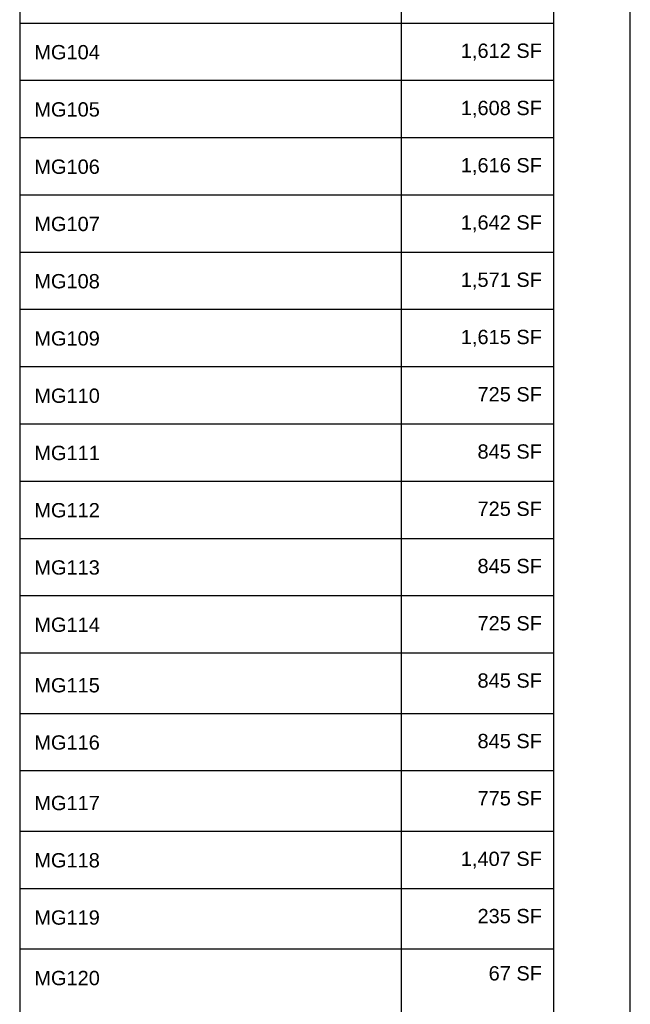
# Model space of a CAD drawing. Header units: inches. Extents: x -2078 to 109126, y -964 to 6385.
# Tile 95 of 137: x 16502 to 16886, y 3974 to 4593. Entities that reach past the tile are written whole.
import ezdxf

# ---------------------------------------------------------------- set-up
doc = ezdxf.new("R2010")
doc.units = ezdxf.units.IN
doc.header["$MEASUREMENT"] = 0
for name, color, linetype, lineweight in [('A-ANNO', 2, 'Continuous', 5), ('A-DETAIL-2', 20, 'Continuous', 25), ('A-DETAIL-3', 40, 'Continuous', 15)]:
    doc.layers.add(name, color=color, linetype=linetype, lineweight=lineweight)
doc.layers.add('A-TB', color=7, linetype='Continuous')
doc.styles.add('Arial_5', font='arial.ttf', dxfattribs={"height": 0.09375})

# ---------------------------------------------------------------- blocks, each defined once
blk = doc.blocks.new('JC_TB_48x36 - JC_TB_3624-1264225-Floor Plans')
at = {"layer": 'A-TB'}
for p, q in [((47.9969, -11.9875), (47.9969, 24.0125)), ((43.9969, 23.5125), (43.9969, -11.4875)), ((47.4969, -11.4875), (47.4969, 23.5125))]:
    blk.add_line(p, q, dxfattribs=at)

msp = doc.modelspace()

# ---------------------------------------------------------------- block references
at = {"layer": 'A-TB', "xscale": 96, "yscale": 96, "zscale": 96}
msp.add_blockref('JC_TB_48x36 - JC_TB_3624-1264225-Floor Plans', (12278.18, 4079.463), dxfattribs=at)

# ---------------------------------------------------------------- next in the draw order: linework, layer by layer
at = {"layer": 'A-DETAIL-2', "lineweight": 30}
for p, q in [((16741.88, 4879.801), (16741.88, 3600.663)), ((16501.88, 4591.117), (16837.88, 4591.117)), ((16501.88, 4555.117), (16837.88, 4555.117)), ((16501.88, 4519.117), (16837.88, 4519.117)), ((16501.88, 4483.117), (16837.88, 4483.117)), ((16501.88, 4447.117), (16837.88, 4447.117)), ((16501.88, 4411.117), (16837.88, 4411.117)), ((16501.88, 4375.117), (16837.88, 4375.117)), ((16501.88, 4339.117), (16837.88, 4339.117)), ((16501.88, 4303.117), (16837.88, 4303.117)), ((16501.88, 4267.117), (16837.88, 4267.117)), ((16501.88, 4231.117), (16837.88, 4231.117)), ((16501.88, 4195.117), (16837.88, 4195.117)), ((16501.88, 4157.067), (16837.88, 4157.067)), ((16501.88, 4121.067), (16837.88, 4121.067)), ((16501.88, 4083.016), (16837.88, 4083.016)), ((16501.88, 4047.016), (16837.88, 4047.016)), ((16501.88, 4008.966), (16837.88, 4008.966))]:
    msp.add_line(p, q, dxfattribs=at)
at = {"layer": 'A-DETAIL-3'}
for p, q in [((16501.88, 4566.434), (16501.88, 3600.663)), ((16837.88, 3600.663), (16837.88, 4566.434))]:
    msp.add_line(p, q, dxfattribs=at)

# ---------------------------------------------------------------- next in the draw order: texts
at = {"layer": 'A-ANNO', "char_height": 9, "attachment_point": 1, "style": 'Arial_5'}
for s, insert, width in [('MG104', (16511.058, 4577.31), 86.658), ('1,612 SF', (16779.281, 4578.225), 62.115), ('MG105', (16511.058, 4541.31), 86.658), ('1,608 SF', (16779.281, 4542.225), 62.115), ('MG106', (16511.058, 4505.31), 86.658), ('1,616 SF', (16779.281, 4506.225), 62.115), ('1,642 SF', (16779.281, 4470.225), 62.115), ('MG107', (16511.058, 4469.31), 86.658), ('MG108', (16511.058, 4433.31), 86.658), ('1,571 SF', (16779.281, 4434.225), 62.115), ('MG109', (16511.058, 4397.31), 95.142), ('1,615 SF', (16779.281, 4398.225), 62.115), ('MG110', (16511.058, 4361.31), 95.142), ('725 SF', (16789.781, 4362.225), 49.389), ('MG111', (16511.058, 4325.31), 95.142), ('845 SF', (16789.781, 4326.225), 49.389), ('725 SF', (16789.781, 4290.225), 49.389), ('MG112', (16511.058, 4289.31), 95.142), ('MG113', (16511.058, 4253.31), 95.142), ('845 SF', (16789.781, 4254.225), 49.389), ('MG114', (16511.058, 4217.31), 95.142), ('725 SF', (16789.781, 4218.225), 49.389), ('MG115', (16511.058, 4179.259), 95.142), ('845 SF', (16789.781, 4182.225), 49.389), ('MG116', (16511.058, 4143.259), 95.142), ('845 SF', (16789.781, 4144.174), 49.389), ('MG117', (16511.058, 4105.209), 95.142), ('775 SF', (16789.781, 4108.174), 49.389), ('MG118', (16511.058, 4069.209), 73.326), ('1,407 SF', (16779.281, 4070.124), 62.115), ('MG119', (16511.058, 4033.209), 133.32), ('235 SF', (16789.781, 4034.124), 49.389), ('MG120', (16511.058, 3995.158), 53.025), ('67 SF', (16796.781, 3998.124), 40.905)]:
    msp.add_mtext(s, dxfattribs=dict(at, insert=insert, width=width))

doc.saveas('drawing.dxf')
